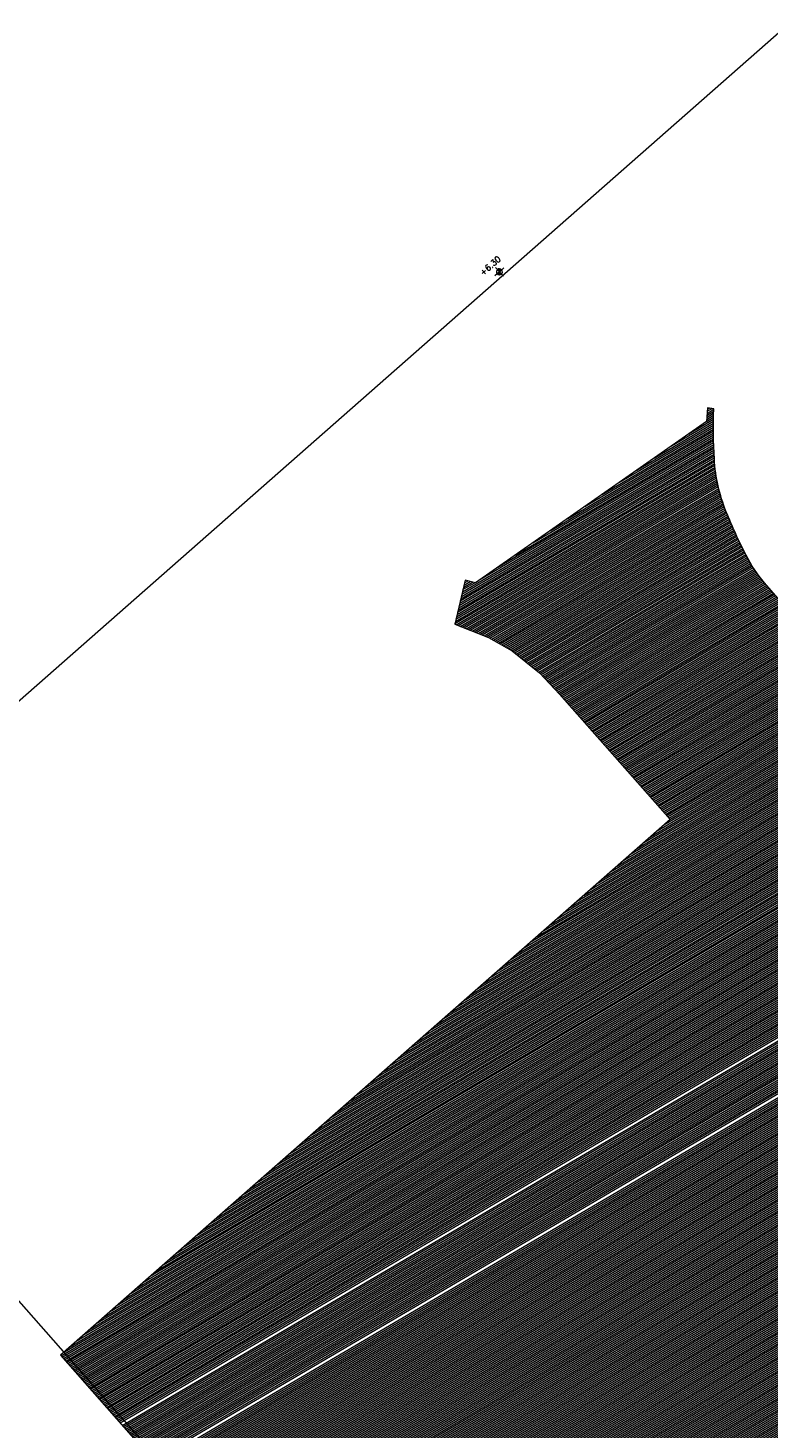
# Model space of a CAD drawing. Header units: millimetres. Extents: x 834119330 to 835277377, y 817781205 to 818243057.
# Tile 2 of 60: x 834272052 to 834306971, y 817987313 to 818053350. Entities that reach past the tile are written whole.
import ezdxf

# ---------------------------------------------------------------- set-up
doc = ezdxf.new("R2010")
doc.units = ezdxf.units.MM
doc.header["$LTSCALE"] = 100
doc.layers.get('0').update_dxf_attribs({"lineweight": 0})
for name, color, linetype, lineweight in [('DLN210__', 7, 'Continuous', 0), ('HATCH', 8, 'Continuous', 0), ('LEVEL', 7, 'Continuous', 0), ('XREF', 1, 'Continuous', 0)]:
    doc.layers.add(name, color=color, linetype=linetype, lineweight=lineweight)
doc.styles.add('romans', font='romans.shx')

# ---------------------------------------------------------------- blocks, each defined once
blk = doc.blocks.new('X1')
at = {"color": 0}
for p, q in [((45956, 42700), (46156, 42700)), ((45956, 42694), (46156, 42694)), ((45957, 42688), (46156, 42688)), ((45957, 42681), (46156, 42681)), ((45958, 42675), (46156, 42675)), ((45959, 42669), (46156, 42669)), ((45960, 42662), (46156, 42662)), ((45962, 42656), (46156, 42656)), ((45964, 42650), (46156, 42650)), ((45965, 42644), (46156, 42644)), ((45968, 42638), (46156, 42638)), ((45970, 42631), (46156, 42631)), ((45973, 42625), (46156, 42625)), ((45975, 42619), (46156, 42619)), ((45978, 42612), (46156, 42612)), ((45982, 42606), (46156, 42606)), ((45986, 42600), (46156, 42600)), ((45990, 42594), (46156, 42594)), ((45994, 42588), (46156, 42588)), ((45999, 42581), (46156, 42581)), ((46004, 42575), (46156, 42575)), ((46009, 42569), (46156, 42569)), ((46015, 42562), (46156, 42562)), ((46022, 42556), (46156, 42556)), ((46029, 42550), (46156, 42550)), ((46037, 42544), (46156, 42544)), ((46047, 42538), (46156, 42538)), ((46057, 42531), (46156, 42531)), ((46069, 42525), (46156, 42525)), ((46083, 42519), (46156, 42519)), ((46102, 42512), (46156, 42512)), ((46133, 42506), (46156, 42506))]:
    blk.add_line(p, q, dxfattribs=at)
blk = doc.blocks.new('X')
at = {"color": 0}
for p, q in [((46156, 42900), (46200, 42900)), ((46156, 42894), (46222, 42894)), ((46156, 42888), (46238, 42888)), ((46156, 42881), (46250, 42881)), ((46156, 42875), (46261, 42875)), ((46156, 42869), (46271, 42869)), ((46156, 42862), (46279, 42862)), ((46156, 42856), (46287, 42856)), ((46156, 42850), (46294, 42850)), ((46156, 42844), (46300, 42844)), ((46156, 42838), (46306, 42838)), ((46156, 42831), (46311, 42831)), ((46156, 42825), (46316, 42825)), ((46156, 42819), (46320, 42819)), ((46156, 42812), (46324, 42812)), ((46156, 42806), (46328, 42806)), ((46156, 42800), (46332, 42800)), ((46156, 42794), (46335, 42794)), ((46156, 42788), (46338, 42788)), ((46156, 42781), (46341, 42781)), ((46156, 42775), (46343, 42775)), ((46156, 42769), (46345, 42769)), ((46156, 42762), (46347, 42762)), ((46156, 42756), (46349, 42756)), ((46156, 42750), (46351, 42750)), ((46156, 42744), (46352, 42744)), ((46156, 42738), (46353, 42738)), ((46156, 42731), (46354, 42731)), ((46156, 42725), (46355, 42725)), ((46156, 42719), (46355, 42719)), ((46156, 42712), (46356, 42712)), ((46156, 42706), (46356, 42706))]:
    blk.add_line(p, q, dxfattribs=at)
blk = doc.blocks.new('ELFIN')
at = {"layer": 'LEVEL'}
for p, q in [((0, 0), (-0.5, 0)), ((0, 0.5), (0, 0)), ((0, 0), (0, -0.5)), ((0.5, 0), (0, 0))]:
    blk.add_line(p, q, dxfattribs=at)
for start, end in [(90, 180), (180, 270), (0, 90), (270, 0)]:
    blk.add_arc((0, 0), 0.25, start, end, dxfattribs=at)
at = {"layer": 'LEVEL', "xscale": 0.00125, "yscale": 0.00125, "zscale": 0.00125}
for name in ['X', 'X1']:
    blk.add_blockref(name, (-57.69, -53.38), dxfattribs=at)
at = {"layer": 'LEVEL', "style": 'romans'}
blk.add_attdef('ELFIN', (0.25, 0.35), '', height=0.5, dxfattribs=at)

msp = doc.modelspace()

# ---------------------------------------------------------------- hatches: boundary and pattern name
at = {"layer": 'HATCH', "linetype": 'Continuous', "ltscale": 0.2}
h = msp.add_hatch(dxfattribs=at)
h.set_pattern_fill('DGN_ANSI31', color=8, scale=25, style=0, pattern_type=2)
h.set_pattern_definition([(210.400428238, (848684328.11, 1012279243.28), (40.166941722, -68.46172228), [])])
edge = h.paths.add_edge_path()
edge.add_line((834304369.9, 818035393.6), (834304072.5, 818035435.5))
edge.add_line((834304072.5, 818035435.5), (834304030.7, 818034793.1))
edge.add_line((834304030.7, 818034793.1), (834293138.2, 818027176))
edge.add_line((834293138.2, 818027176), (834292658.4, 818027311.6))
edge.add_line((834292658.4, 818027311.6), (834292163.3, 818025227.6))
edge.add_line((834292163.3, 818025227.6), (834293757.1, 818024607))
edge.add_line((834293757.1, 818024607), (834294865.4, 818023967.6))
edge.add_line((834294865.4, 818023967.6), (834296156.9, 818022940))
edge.add_line((834296156.9, 818022940), (834297099.8, 818021932.8))
edge.add_line((834297099.8, 818021932.8), (834302306.7, 818016010.1))
edge.add_line((834302306.7, 818016010.1), (834273579.6, 817990755.2))
edge.add_line((834273579.6, 817990755.2), (834331000.9, 817925420.6))
edge.add_line((834331000.9, 817925420.6), (834375196.2, 817964315.9))
edge.add_line((834375196.2, 817964315.9), (834374066.3, 817980996.7))
edge.add_line((834374066.3, 817980996.7), (834339463.3, 818020376.1))
edge.add_arc((834328000.5, 818007970.7), 16890.5, 47.261215, 51.697484)
edge.add_arc((834333427.8, 818015250.8), 7817.6, 49.841681, 69.230799)
edge.add_arc((834333018.9, 818015427.3), 7810.3, 65.965098, 78.458772)
edge.add_arc((834332634.6, 818013897.1), 9386.7, 78.028949, 87.712321)
edge.add_arc((834332591.4, 818014607.8), 8678.6, 87.240534, 99.735917)
edge.add_line((834331123.8, 818023161.4), (834329930.9, 818024516.8))
edge.add_line((834329930.9, 818024516.8), (834326628.6, 818028269.1))
edge.add_line((834326628.6, 818028269.1), (834325599.3, 818029438.7))
edge.add_line((834325599.3, 818029438.7), (834316188.4, 818021156.4))
edge.add_line((834316188.4, 818021156.4), (834313686.5, 818024016.5))
edge.add_line((834313686.5, 818024016.5), (834313235.7, 818023646.4))
edge.add_line((834313235.7, 818023646.4), (834312968.7, 818023950.2))
edge.add_line((834312968.7, 818023950.2), (834311053.4, 818022266.5))
edge.add_line((834311053.4, 818022266.5), (834308435.8, 818025244))
edge.add_line((834308435.8, 818025244), (834306762.3, 818027183.3))
edge.add_arc((834311650.7, 818031401.6), 6456.8, 206.938227, 220.792343, ccw=False)
edge.add_arc((834329611.1, 818040528.5), 26603.2, 202.064951, 206.938227, ccw=False)
edge.add_arc((834312203.4, 818033472.4), 7819.8, 183.397774, 202.064951, ccw=False)
edge.add_arc((834329308.3, 818034488), 24954.8, 177.920089, 183.397774, ccw=False)

# ---------------------------------------------------------------- linework, layer by layer
at = {"layer": 'DLN210__', "color": 0, "elevation": 0}
msp.add_lwpolyline([(834304369.9, 818035393.6), (834304072.5, 818035435.5), (834304030.7, 818034793.1), (834293138.2, 818027176), (834292658.4, 818027311.6), (834292163.3, 818025227.6), (834293757.1, 818024607), (834294865.4, 818023967.6), (834296156.9, 818022940), (834297099.8, 818021932.8), (834302306.7, 818016010.1), (834273579.6, 817990755.2), (834331000.9, 817925420.6)], dxfattribs=at)
msp.add_lwpolyline([(834374066.3, 817980996.7), (834339463.3, 818020376.1, 0.0193593), (834338469.4, 818021225.6, 0.0848034), (834336200, 818022560.4, 0.054568), (834334581.5, 818023079.7, 0.0422768), (834333009.3, 818023276.3, 0.0545755), (834331123.8, 818023161.4), (834329930.9, 818024516.8), (834329930.9, 818024516.8), (834326628.6, 818028269.1), (834326628.6, 818028269.1), (834325599.3, 818029438.7), (834316188.4, 818021156.4), (834313686.5, 818024016.5), (834313235.7, 818023646.4), (834312968.7, 818023950.2), (834311053.4, 818022266.5), (834308435.8, 818025244), (834306762.3, 818027183.3, -0.0605237), (834305894.4, 818028476.5, -0.0212669), (834304956.3, 818030534.8, -0.0816315), (834304397.3, 818033008.9, -0.0239055), (834304369.9, 818035393.6)], format="xyb", dxfattribs=at)
at = {"layer": 'XREF', "linetype": 'ByBlock', "elevation": -0.1}
msp.add_lwpolyline([(834374049.7, 817981008.3), (834339656.6, 818020088, 0.1273322), (834335775.1, 818022719.6, 0.1265106), (834331105, 818023144.9), (834326769.9, 818028070.9), (834328560.3, 818029646.6), (834307699.5, 818053350.1), (834257576.1, 818009238.3), (834331190.8, 817925592.4), (834375215.1, 817964337.1), (834374049.7, 817981008.3)], format="xyb", dxfattribs=at)

# ---------------------------------------------------------------- block references
at = {"layer": 'LEVEL'}
ref = msp.add_blockref('ELFIN', (834294267.7, 818041849.5), dxfattribs=dict(at, xscale=560.0000000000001, yscale=560.0000000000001, zscale=560.0000000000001, rotation=41.35019582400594))
ref.add_attrib('ELFIN', '+6.30', (834293495.1, 818041648.6), dxfattribs={"height": 280, "rotation": 41.350211, "style": 'romans'})

doc.saveas('drawing.dxf')
